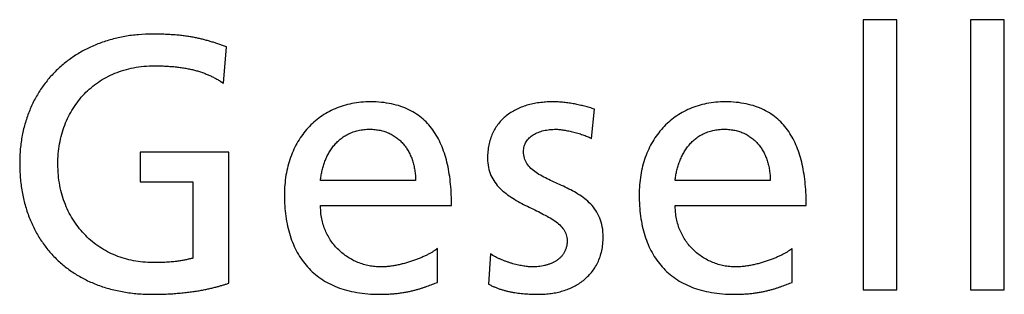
# Model space of a CAD drawing. Extents: x -8429 to -2871, y 2033 to 2789.
# Tile 1 of 3: x -8429 to -5760, y 2033 to 2777. Entities that reach past the tile are written whole.
import ezdxf

# ---------------------------------------------------------------- set-up
doc = ezdxf.new("R2010")
doc.units = 0
doc.header["$MEASUREMENT"] = 0
doc.layers.get('0').update_dxf_attribs({"linetype": 'CONTINUOUS'})

msp = doc.modelspace()

# ---------------------------------------------------------------- linework, layer by layer
at = {"color": 0}
for p, q in [((-6051.1, 2777.2), (-6142.8, 2777.2)), ((-6142.8, 2777.2), (-6142.8, 2045.1)), ((-6051.1, 2045.1), (-6051.1, 2777.2)), ((-5760.2, 2777.2), (-5852, 2777.2)), ((-5852, 2777.2), (-5852, 2045.1)), ((-5760.2, 2045.1), (-5760.2, 2777.2)), ((-7876.6, 2605.4), (-7868.7, 2704)), ((-7885.6, 2611.1), (-7876.6, 2605.4)), ((-6878.8, 2455.1), (-6871, 2535.1)), ((-6883.1, 2457.5), (-6878.8, 2455.1)), ((-7861.9, 2418), (-8103, 2418)), ((-8103, 2418), (-8103, 2337.9)), ((-7861.9, 2063.6), (-7861.9, 2418)), ((-7356.7, 2355.9), (-7356.2, 2341.8)), ((-6395.2, 2355.9), (-6394.7, 2341.8)), ((-8103, 2337.9), (-7959.5, 2337.9)), ((-7959.5, 2337.9), (-7959.5, 2131)), ((-7356.2, 2341.8), (-7613.9, 2341.8)), ((-6394.7, 2341.8), (-6652.4, 2341.8)), ((-7613, 2255.4), (-7613.9, 2273.5)), ((-7613.9, 2273.5), (-7258.6, 2273.5)), ((-6651.5, 2255.4), (-6652.4, 2273.5)), ((-6652.4, 2273.5), (-6297, 2273.5)), ((-7296.6, 2065.6), (-7296.6, 2157.3)), ((-7153.2, 2142.7), (-7158, 2060.7)), ((-7146.2, 2138.4), (-7153.2, 2142.7)), ((-6335.1, 2065.6), (-6335.1, 2157.3)), ((-7869.2, 2061.2), (-7861.9, 2063.6)), ((-7303.3, 2063.1), (-7296.6, 2065.6)), ((-6341.8, 2063.1), (-6335.1, 2065.6)), ((-6142.8, 2045.1), (-6051.1, 2045.1)), ((-5852, 2045.1), (-5760.2, 2045.1))]:
    msp.add_line(p, q, dxfattribs=at)
for points in [[(-7868.7, 2704), (-7879.2, 2707.6), (-7889.5, 2711.1), (-7899.7, 2714.4), (-7909.9, 2717.6), (-7920.2, 2720.6), (-7930.7, 2723.4), (-7941.5, 2726), (-7952.7, 2728.4), (-7964.4, 2730.6), (-7976.7, 2732.5), (-7989.7, 2734.2), (-8003.6, 2735.6), (-8018.3, 2736.7), (-8034, 2737.5), (-8050.8, 2738), (-8068.9, 2738.2), (-8107.2, 2736.6), (-8144.1, 2731.8), (-8179.3, 2723.9), (-8212.9, 2713.1), (-8244.6, 2699.4), (-8274.2, 2683), (-8301.8, 2663.8), (-8327, 2642.2), (-8349.8, 2618), (-8370, 2591.5), (-8387.5, 2562.8), (-8402.1, 2531.9), (-8413.7, 2498.9), (-8422.2, 2464), (-8427.4, 2427.2), (-8429.1, 2388.7), (-8427.5, 2349), (-8422.5, 2311.2), (-8414.5, 2275.4), (-8403.3, 2241.7), (-8389.2, 2210.2), (-8372.3, 2181), (-8352.7, 2154.2), (-8330.4, 2129.7), (-8305.6, 2107.9), (-8278.3, 2088.6), (-8248.8, 2072.1), (-8217, 2058.4), (-8183.1, 2047.6), (-8147.2, 2039.7), (-8109.4, 2035), (-8069.9, 2033.3), (-8050.4, 2033.5), (-8031.9, 2034.1), (-8014.3, 2035), (-7997.7, 2036.3), (-7981.9, 2037.8), (-7967.1, 2039.6), (-7953.1, 2041.6), (-7939.9, 2043.7), (-7927.5, 2046), (-7916, 2048.5), (-7905.2, 2051), (-7895.1, 2053.5), (-7885.8, 2056.1), (-7877.1, 2058.7), (-7869.2, 2061.2)], [(-7959.5, 2131), (-7964.1, 2130), (-7968.5, 2129.1), (-7972.9, 2128.1), (-7977.4, 2127.1), (-7982.1, 2126.1), (-7987.1, 2125.1), (-7992.4, 2124.2), (-7998.1, 2123.3), (-8004.3, 2122.4), (-8011.1, 2121.7), (-8018.6, 2121), (-8026.8, 2120.4), (-8035.9, 2119.9), (-8045.8, 2119.6), (-8056.8, 2119.3), (-8068.9, 2119.3), (-8095.1, 2120.5), (-8120.6, 2124.1), (-8145.1, 2130.1), (-8168.7, 2138.4), (-8191.2, 2148.8), (-8212.3, 2161.4), (-8232.1, 2175.9), (-8250.3, 2192.5), (-8266.9, 2210.9), (-8281.7, 2231.1), (-8294.6, 2253), (-8305.4, 2276.6), (-8314.1, 2301.7), (-8320.4, 2328.3), (-8324.3, 2356.4), (-8325.6, 2385.8), (-8324.4, 2413.9), (-8320.8, 2440.9), (-8315, 2466.9), (-8306.9, 2491.7), (-8296.6, 2515.1), (-8284.3, 2537), (-8270, 2557.4), (-8253.8, 2576.1), (-8235.7, 2593.1), (-8215.9, 2608.1), (-8194.3, 2621.1), (-8171.2, 2632.1), (-8146.5, 2640.7), (-8120.4, 2647.1), (-8092.8, 2651), (-8064, 2652.3), (-8047.9, 2652.1), (-8032.7, 2651.6), (-8018.2, 2650.6), (-8004.4, 2649.4), (-7991.2, 2647.7), (-7978.7, 2645.7), (-7966.7, 2643.3), (-7955.3, 2640.6), (-7944.3, 2637.5), (-7933.7, 2634), (-7923.5, 2630.1), (-7913.7, 2625.9), (-7904.1, 2621.4), (-7894.7, 2616.4), (-7885.6, 2611.1)], [(-7258.6, 2273.5), (-7259.2, 2303), (-7261.2, 2331.5), (-7264.6, 2358.9), (-7269.5, 2385), (-7276.1, 2409.7), (-7284.3, 2432.8), (-7294.3, 2454.3), (-7306.2, 2474.1), (-7320, 2492), (-7335.8, 2507.9), (-7353.7, 2521.7), (-7373.9, 2533.2), (-7396.3, 2542.4), (-7421.1, 2549.1), (-7448.4, 2553.3), (-7478.2, 2554.7), (-7504, 2553.5), (-7528.6, 2549.9), (-7552, 2544), (-7574, 2536), (-7594.6, 2525.9), (-7613.8, 2513.8), (-7631.5, 2499.8), (-7647.6, 2484), (-7662.1, 2466.5), (-7674.8, 2447.3), (-7685.7, 2426.5), (-7694.9, 2404.3), (-7702.1, 2380.8), (-7707.3, 2355.9), (-7710.5, 2329.9), (-7711.5, 2302.8), (-7710.6, 2273.1), (-7707.7, 2244.7), (-7702.9, 2217.7), (-7696.1, 2192.3), (-7687.4, 2168.5), (-7676.6, 2146.3), (-7663.8, 2125.9), (-7648.9, 2107.3), (-7632, 2090.6), (-7613, 2075.9), (-7591.9, 2063.2), (-7568.6, 2052.7), (-7543.2, 2044.3), (-7515.6, 2038.3), (-7485.8, 2034.6), (-7453.8, 2033.3), (-7438.9, 2033.6), (-7425, 2034.2), (-7411.9, 2035.2), (-7399.6, 2036.6), (-7388.1, 2038.3), (-7377.3, 2040.2), (-7367.2, 2042.3), (-7357.7, 2044.7), (-7348.7, 2047.2), (-7340.2, 2049.8), (-7332.1, 2052.5), (-7324.5, 2055.2), (-7317.2, 2057.9), (-7310.1, 2060.5), (-7303.3, 2063.1)], [(-6871, 2535.1), (-6877.8, 2537.1), (-6884.5, 2539.1), (-6891.3, 2540.9), (-6898.1, 2542.7), (-6904.9, 2544.4), (-6911.7, 2546), (-6918.6, 2547.5), (-6925.6, 2548.9), (-6932.6, 2550.2), (-6939.7, 2551.3), (-6947, 2552.3), (-6954.3, 2553.1), (-6961.8, 2553.8), (-6969.5, 2554.3), (-6977.3, 2554.6), (-6985.2, 2554.7), (-7003.5, 2554.1), (-7021.1, 2552.3), (-7038.1, 2549.4), (-7054.3, 2545.3), (-7069.7, 2540), (-7084.2, 2533.5), (-7097.7, 2525.7), (-7110.1, 2516.8), (-7121.3, 2506.7), (-7131.4, 2495.4), (-7140.1, 2482.8), (-7147.4, 2469), (-7153.2, 2454), (-7157.5, 2437.7), (-7160.1, 2420.2), (-7161, 2401.4), (-7158.5, 2376.9), (-7151.7, 2355.5), (-7141.1, 2336.8), (-7127.3, 2320.5), (-7110.9, 2306.2), (-7092.7, 2293.6), (-7073.2, 2282.2), (-7053.1, 2271.8), (-7033, 2262), (-7013.5, 2252.3), (-6995.3, 2242.5), (-6978.9, 2232.3), (-6965.1, 2221.1), (-6954.5, 2208.7), (-6947.6, 2194.7), (-6945.2, 2178.8), (-6945.8, 2169.2), (-6947.5, 2160.3), (-6950.3, 2152.3), (-6954, 2145), (-6958.5, 2138.5), (-6963.8, 2132.7), (-6969.8, 2127.5), (-6976.3, 2123), (-6983.4, 2119.2), (-6990.8, 2115.9), (-6998.6, 2113.3), (-7006.6, 2111.1), (-7014.7, 2109.5), (-7022.9, 2108.4), (-7031, 2107.7), (-7038.9, 2107.5), (-7044.2, 2107.7), (-7049.9, 2108.1), (-7056.2, 2108.8), (-7062.8, 2109.7), (-7069.8, 2111), (-7077.1, 2112.5), (-7084.7, 2114.3), (-7092.4, 2116.3), (-7100.2, 2118.7), (-7108.1, 2121.3), (-7116, 2124.2), (-7123.8, 2127.3), (-7131.5, 2130.7), (-7139, 2134.4), (-7146.2, 2138.4)], [(-6297, 2273.5), (-6297.7, 2303), (-6299.7, 2331.5), (-6303.1, 2358.9), (-6308, 2385), (-6314.6, 2409.7), (-6322.8, 2432.8), (-6332.8, 2454.3), (-6344.6, 2474.1), (-6358.4, 2492), (-6374.3, 2507.9), (-6392.2, 2521.7), (-6412.4, 2533.2), (-6434.8, 2542.4), (-6459.6, 2549.1), (-6486.9, 2553.3), (-6516.7, 2554.7), (-6542.5, 2553.5), (-6567.1, 2549.9), (-6590.4, 2544), (-6612.5, 2536), (-6633.1, 2525.9), (-6652.3, 2513.8), (-6670, 2499.8), (-6686.1, 2484), (-6700.5, 2466.5), (-6713.3, 2447.3), (-6724.2, 2426.5), (-6733.3, 2404.3), (-6740.5, 2380.8), (-6745.8, 2355.9), (-6749, 2329.9), (-6750, 2302.8), (-6749.1, 2273.1), (-6746.2, 2244.7), (-6741.4, 2217.7), (-6734.6, 2192.3), (-6725.8, 2168.5), (-6715.1, 2146.3), (-6702.3, 2125.9), (-6687.4, 2107.3), (-6670.5, 2090.6), (-6651.5, 2075.9), (-6630.4, 2063.2), (-6607.1, 2052.7), (-6581.7, 2044.3), (-6554.1, 2038.3), (-6524.3, 2034.6), (-6492.3, 2033.3), (-6477.4, 2033.6), (-6463.4, 2034.2), (-6450.4, 2035.2), (-6438.1, 2036.6), (-6426.6, 2038.3), (-6415.8, 2040.2), (-6405.7, 2042.3), (-6396.1, 2044.7), (-6387.2, 2047.2), (-6378.7, 2049.8), (-6370.6, 2052.5), (-6363, 2055.2), (-6355.7, 2057.9), (-6348.6, 2060.5), (-6341.8, 2063.1)], [(-7613.9, 2341.8), (-7612.3, 2354), (-7609.9, 2366.3), (-7606.7, 2378.6), (-7602.8, 2390.7), (-7598, 2402.5), (-7592.3, 2414), (-7585.7, 2425), (-7578.2, 2435.3), (-7569.7, 2444.9), (-7560.2, 2453.6), (-7549.6, 2461.3), (-7538, 2467.9), (-7525.3, 2473.2), (-7511.4, 2477.2), (-7496.4, 2479.6), (-7480.2, 2480.5), (-7465.8, 2479.7), (-7452.1, 2477.6), (-7439.4, 2474.2), (-7427.4, 2469.5), (-7416.4, 2463.7), (-7406.2, 2456.7), (-7396.9, 2448.7), (-7388.5, 2439.7), (-7381.1, 2429.8), (-7374.6, 2419.2), (-7369, 2407.7), (-7364.4, 2395.6), (-7360.9, 2382.9), (-7358.3, 2369.7), (-7356.7, 2355.9)], [(-7158, 2060.7), (-7150.1, 2056.7), (-7142, 2053.1), (-7133.8, 2049.8), (-7125.6, 2046.9), (-7117.2, 2044.4), (-7108.7, 2042.2), (-7100.1, 2040.2), (-7091.5, 2038.6), (-7082.9, 2037.2), (-7074.1, 2036.1), (-7065.4, 2035.2), (-7056.6, 2034.5), (-7047.8, 2033.9), (-7039, 2033.6), (-7030.2, 2033.4), (-7021.4, 2033.3), (-7004.8, 2033.9), (-6988.4, 2035.6), (-6972.3, 2038.5), (-6956.7, 2042.6), (-6941.7, 2047.9), (-6927.3, 2054.4), (-6913.8, 2062.1), (-6901.2, 2071.1), (-6889.6, 2081.2), (-6879.1, 2092.7), (-6870, 2105.4), (-6862.2, 2119.4), (-6856, 2134.7), (-6851.4, 2151.3), (-6848.6, 2169.3), (-6847.6, 2188.6), (-6850, 2216.3), (-6856.9, 2240), (-6867.5, 2260.3), (-6881.3, 2277.6), (-6897.6, 2292.3), (-6915.9, 2304.9), (-6935.3, 2316), (-6955.5, 2325.9), (-6975.6, 2335.1), (-6995.1, 2344.1), (-7013.3, 2353.3), (-7029.6, 2363.3), (-7043.4, 2374.5), (-7054.1, 2387.4), (-7060.9, 2402.4), (-7063.3, 2419.9), (-7062.9, 2427.4), (-7061.5, 2434.3), (-7059.2, 2440.8), (-7056.2, 2446.7), (-7052.4, 2452.1), (-7047.9, 2457.1), (-7042.7, 2461.6), (-7037, 2465.6), (-7030.7, 2469.1), (-7023.9, 2472.1), (-7016.6, 2474.7), (-7009, 2476.8), (-7001, 2478.4), (-6992.7, 2479.5), (-6984.2, 2480.2), (-6975.5, 2480.5), (-6971.1, 2480.3), (-6966, 2479.9), (-6960.3, 2479.2), (-6954.2, 2478.3), (-6947.7, 2477.1), (-6940.9, 2475.8), (-6933.9, 2474.2), (-6926.8, 2472.5), (-6919.7, 2470.7), (-6912.8, 2468.7), (-6906, 2466.6), (-6899.6, 2464.4), (-6893.5, 2462.1), (-6888, 2459.8), (-6883.1, 2457.5)], [(-6652.4, 2341.8), (-6650.8, 2354), (-6648.4, 2366.3), (-6645.2, 2378.6), (-6641.3, 2390.7), (-6636.4, 2402.5), (-6630.8, 2414), (-6624.2, 2425), (-6616.6, 2435.3), (-6608.2, 2444.9), (-6598.6, 2453.6), (-6588.1, 2461.3), (-6576.5, 2467.9), (-6563.8, 2473.2), (-6549.9, 2477.2), (-6534.9, 2479.6), (-6518.7, 2480.5), (-6504.2, 2479.7), (-6490.6, 2477.6), (-6477.9, 2474.2), (-6465.9, 2469.5), (-6454.9, 2463.7), (-6444.7, 2456.7), (-6435.4, 2448.7), (-6427, 2439.7), (-6419.6, 2429.8), (-6413.1, 2419.2), (-6407.5, 2407.7), (-6402.9, 2395.6), (-6399.3, 2382.9), (-6396.8, 2369.7), (-6395.2, 2355.9)], [(-7296.6, 2157.3), (-7301.4, 2153.7), (-7307.2, 2149.9), (-7313.9, 2145.8), (-7321.5, 2141.7), (-7329.9, 2137.6), (-7339, 2133.4), (-7348.8, 2129.4), (-7359, 2125.5), (-7369.7, 2121.8), (-7380.7, 2118.4), (-7392.1, 2115.4), (-7403.6, 2112.7), (-7415.2, 2110.5), (-7426.9, 2108.9), (-7438.5, 2107.9), (-7449.9, 2107.5), (-7466.1, 2108.3), (-7481.9, 2110.6), (-7497.3, 2114.4), (-7512.2, 2119.6), (-7526.5, 2126.2), (-7540, 2134.1), (-7552.7, 2143.2), (-7564.5, 2153.5), (-7575.3, 2165), (-7584.9, 2177.7), (-7593.4, 2191.3), (-7600.5, 2206), (-7606.2, 2221.6), (-7610.4, 2238.1), (-7613, 2255.4)], [(-6335.1, 2157.3), (-6339.9, 2153.7), (-6345.7, 2149.9), (-6352.4, 2145.8), (-6360, 2141.7), (-6368.4, 2137.6), (-6377.5, 2133.4), (-6387.2, 2129.4), (-6397.5, 2125.5), (-6408.2, 2121.8), (-6419.2, 2118.4), (-6430.5, 2115.4), (-6442.1, 2112.7), (-6453.7, 2110.5), (-6465.4, 2108.9), (-6476.9, 2107.9), (-6488.4, 2107.5), (-6504.6, 2108.3), (-6520.4, 2110.6), (-6535.8, 2114.4), (-6550.7, 2119.6), (-6564.9, 2126.2), (-6578.5, 2134.1), (-6591.2, 2143.2), (-6603, 2153.5), (-6613.8, 2165), (-6623.4, 2177.7), (-6631.9, 2191.3), (-6639, 2206), (-6644.7, 2221.6), (-6648.9, 2238.1), (-6651.5, 2255.4)]]:
    msp.add_spline(points, degree=3, dxfattribs=at)

doc.saveas('drawing.dxf')
